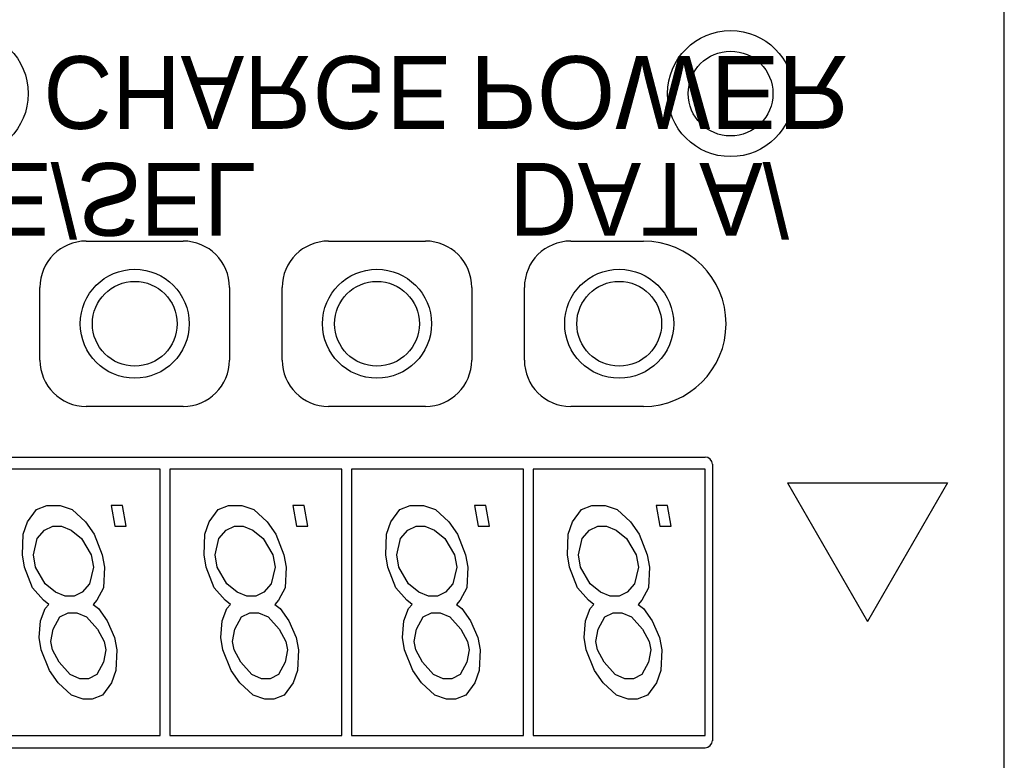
# Model space of a CAD drawing. Extents: x 4 to 2311, y -23 to 1597.
# Tile 13 of 20: x 251 to 271, y 1300 to 1315. Entities that reach past the tile are written whole.
import ezdxf

# ---------------------------------------------------------------- set-up
doc = ezdxf.new("R2010")
doc.units = 0
doc.header["$LTSCALE"] = 7
doc.header["$MEASUREMENT"] = 0
doc.layers.add('001', color=7, linetype='CONTINUOUS')
doc.layers.add('003', color=7, linetype='CONTINUOUS')
doc.styles.get("Standard").update_dxf_attribs({"font": 'Gulim.ttf', "width": 0.8})

msp = doc.modelspace()

# ---------------------------------------------------------------- linework, layer by layer
at = {"layer": '001', "color": 2}
for p, q in [((271.41828, 1289.61454), (271.41828, 1369.61454)), ((271.41828, 1291.11454), (271.41828, 1367.98954)), ((252.46828, 1310.5708), (254.46828, 1310.5708)), ((257.46828, 1310.5708), (259.46828, 1310.5708)), ((262.46828, 1310.5708), (263.96828, 1310.5708)), ((251.51203, 1308.11454), (251.51203, 1309.61454)), ((255.42454, 1309.61454), (255.42454, 1308.11454)), ((256.51203, 1308.11454), (256.51203, 1309.61454)), ((260.42454, 1309.61454), (260.42454, 1308.11454)), ((261.51203, 1308.11454), (261.51203, 1309.61454)), ((254.46828, 1307.15829), (252.46828, 1307.15829)), ((259.46828, 1307.15829), (257.46828, 1307.15829)), ((263.96828, 1307.15829), (262.46828, 1307.15829)), ((246.69082, 1306.11454), (265.24575, 1306.11454)), ((253.99328, 1305.86454), (250.44328, 1305.86454)), ((253.99328, 1300.36454), (253.99328, 1305.86454)), ((254.19328, 1305.86454), (254.19328, 1300.36454)), ((257.74328, 1305.86454), (254.19328, 1305.86454)), ((257.74328, 1300.36454), (257.74328, 1305.86454)), ((257.94328, 1305.86454), (257.94328, 1300.36454)), ((261.49328, 1305.86454), (257.94328, 1305.86454)), ((261.49328, 1300.36454), (261.49328, 1305.86454)), ((261.69328, 1305.86454), (261.69328, 1300.36454)), ((265.24328, 1305.86454), (261.69328, 1305.86454)), ((265.24328, 1300.36454), (265.24328, 1305.86454)), ((265.39328, 1305.96879), (265.39328, 1300.26029)), ((266.94366, 1305.58013), (268.59479, 1302.72029)), ((266.94366, 1305.58013), (270.24592, 1305.58013)), ((270.24592, 1305.58013), (268.59479, 1302.72029)), ((251.44162, 1305.02944), (251.65578, 1305.11454)), ((251.65578, 1305.11454), (251.93078, 1305.11454)), ((251.93078, 1305.11454), (252.17496, 1305.02944)), ((253.21412, 1305.11454), (252.98495, 1305.11454)), ((252.98495, 1305.11454), (253.05998, 1304.68901)), ((253.28915, 1304.68901), (253.21412, 1305.11454)), ((255.19162, 1305.02944), (255.40578, 1305.11454)), ((255.40578, 1305.11454), (255.68078, 1305.11454)), ((255.68078, 1305.11454), (255.92496, 1305.02944)), ((256.96412, 1305.11454), (256.73495, 1305.11454)), ((256.73495, 1305.11454), (256.80998, 1304.68901)), ((257.03915, 1304.68901), (256.96412, 1305.11454)), ((258.94162, 1305.02944), (259.15578, 1305.11454)), ((259.15578, 1305.11454), (259.43078, 1305.11454)), ((259.43078, 1305.11454), (259.67496, 1305.02944)), ((260.71412, 1305.11454), (260.48495, 1305.11454)), ((260.48495, 1305.11454), (260.55998, 1304.68901)), ((260.78915, 1304.68901), (260.71412, 1305.11454)), ((262.69162, 1305.02944), (262.90578, 1305.11454)), ((262.90578, 1305.11454), (263.18078, 1305.11454)), ((263.18078, 1305.11454), (263.42496, 1305.02944)), ((264.46412, 1305.11454), (264.23495, 1305.11454)), ((264.23495, 1305.11454), (264.30998, 1304.68901)), ((264.53915, 1304.68901), (264.46412, 1305.11454)), ((251.25748, 1304.77412), (251.44162, 1305.02944)), ((252.17496, 1305.02944), (252.44914, 1304.77412)), ((255.00748, 1304.77412), (255.19162, 1305.02944)), ((255.92496, 1305.02944), (256.19914, 1304.77412)), ((258.75748, 1304.77412), (258.94162, 1305.02944)), ((259.67496, 1305.02944), (259.94914, 1304.77412)), ((262.50748, 1304.77412), (262.69162, 1305.02944)), ((263.42496, 1305.02944), (263.69914, 1304.77412)), ((251.165, 1304.5188), (251.25748, 1304.77412)), ((251.60832, 1304.6039), (251.77665, 1304.68901)), ((251.77665, 1304.68901), (251.95998, 1304.68901)), ((251.95998, 1304.68901), (252.15832, 1304.6039)), ((252.44914, 1304.77412), (252.63166, 1304.5188)), ((253.05998, 1304.68901), (253.28915, 1304.68901)), ((254.915, 1304.5188), (255.00748, 1304.77412)), ((255.35832, 1304.6039), (255.52665, 1304.68901)), ((255.52665, 1304.68901), (255.70998, 1304.68901)), ((255.70998, 1304.68901), (255.90832, 1304.6039)), ((256.19914, 1304.77412), (256.38166, 1304.5188)), ((256.80998, 1304.68901), (257.03915, 1304.68901)), ((258.665, 1304.5188), (258.75748, 1304.77412)), ((259.10832, 1304.6039), (259.27665, 1304.68901)), ((259.27665, 1304.68901), (259.45998, 1304.68901)), ((259.45998, 1304.68901), (259.65832, 1304.6039)), ((259.94914, 1304.77412), (260.13166, 1304.5188)), ((260.55998, 1304.68901), (260.78915, 1304.68901)), ((262.415, 1304.5188), (262.50748, 1304.77412)), ((262.85832, 1304.6039), (263.02665, 1304.68901)), ((263.02665, 1304.68901), (263.20998, 1304.68901)), ((263.20998, 1304.68901), (263.40832, 1304.6039)), ((263.69914, 1304.77412), (263.88166, 1304.5188)), ((264.30998, 1304.68901), (264.53915, 1304.68901)), ((251.14836, 1304.09326), (251.165, 1304.5188)), ((251.455, 1304.43369), (251.60832, 1304.6039)), ((252.15832, 1304.6039), (252.37167, 1304.43369)), ((252.63166, 1304.5188), (252.79836, 1304.09326)), ((254.89836, 1304.09326), (254.915, 1304.5188)), ((255.205, 1304.43369), (255.35832, 1304.6039)), ((255.90832, 1304.6039), (256.12167, 1304.43369)), ((256.38166, 1304.5188), (256.54836, 1304.09326)), ((258.64836, 1304.09326), (258.665, 1304.5188)), ((258.955, 1304.43369), (259.10832, 1304.6039)), ((259.65832, 1304.6039), (259.87167, 1304.43369)), ((260.13166, 1304.5188), (260.29836, 1304.09326)), ((262.39836, 1304.09326), (262.415, 1304.5188)), ((262.705, 1304.43369), (262.85832, 1304.6039)), ((263.40832, 1304.6039), (263.62167, 1304.43369)), ((263.88166, 1304.5188), (264.04836, 1304.09326)), ((251.37753, 1304.09326), (251.455, 1304.43369)), ((252.37167, 1304.43369), (252.5692, 1304.09326)), ((255.12753, 1304.09326), (255.205, 1304.43369)), ((256.12167, 1304.43369), (256.3192, 1304.09326)), ((258.87753, 1304.09326), (258.955, 1304.43369)), ((259.87167, 1304.43369), (260.0692, 1304.09326)), ((262.62753, 1304.09326), (262.705, 1304.43369)), ((263.62167, 1304.43369), (263.8192, 1304.09326)), ((251.19338, 1303.83795), (251.14836, 1304.09326)), ((251.42255, 1303.83795), (251.37753, 1304.09326)), ((252.5692, 1304.09326), (252.61422, 1303.83795)), ((252.79836, 1304.09326), (252.84338, 1303.83795)), ((254.94338, 1303.83795), (254.89836, 1304.09326)), ((255.17255, 1303.83795), (255.12753, 1304.09326)), ((256.3192, 1304.09326), (256.36422, 1303.83795)), ((256.54836, 1304.09326), (256.59338, 1303.83795)), ((258.69338, 1303.83795), (258.64836, 1304.09326)), ((258.92255, 1303.83795), (258.87753, 1304.09326)), ((260.0692, 1304.09326), (260.11422, 1303.83795)), ((260.29836, 1304.09326), (260.34338, 1303.83795)), ((262.44338, 1303.83795), (262.39836, 1304.09326)), ((262.67255, 1303.83795), (262.62753, 1304.09326)), ((263.8192, 1304.09326), (263.86422, 1303.83795)), ((264.04836, 1304.09326), (264.09338, 1303.83795)), ((251.36008, 1303.41241), (251.19338, 1303.83795)), ((251.62008, 1303.49752), (251.42255, 1303.83795)), ((252.61422, 1303.83795), (252.53674, 1303.49752)), ((252.84338, 1303.83795), (252.82675, 1303.41241)), ((255.11008, 1303.41241), (254.94338, 1303.83795)), ((255.37008, 1303.49752), (255.17255, 1303.83795)), ((256.36422, 1303.83795), (256.28674, 1303.49752)), ((256.59338, 1303.83795), (256.57675, 1303.41241)), ((258.86008, 1303.41241), (258.69338, 1303.83795)), ((259.12008, 1303.49752), (258.92255, 1303.83795)), ((260.11422, 1303.83795), (260.03674, 1303.49752)), ((260.34338, 1303.83795), (260.32675, 1303.41241)), ((262.61008, 1303.41241), (262.44338, 1303.83795)), ((262.87008, 1303.49752), (262.67255, 1303.83795)), ((263.86422, 1303.83795), (263.78674, 1303.49752)), ((264.09338, 1303.83795), (264.07675, 1303.41241)), ((251.83342, 1303.32731), (251.62008, 1303.49752)), ((252.53674, 1303.49752), (252.38342, 1303.32731)), ((255.58342, 1303.32731), (255.37008, 1303.49752)), ((256.28674, 1303.49752), (256.13342, 1303.32731)), ((259.33342, 1303.32731), (259.12008, 1303.49752)), ((260.03674, 1303.49752), (259.88342, 1303.32731)), ((263.08342, 1303.32731), (262.87008, 1303.49752)), ((263.78674, 1303.49752), (263.63342, 1303.32731)), ((251.58843, 1303.15709), (251.36008, 1303.41241)), ((252.03176, 1303.2422), (251.83342, 1303.32731)), ((252.2151, 1303.2422), (252.03176, 1303.2422)), ((252.38342, 1303.32731), (252.2151, 1303.2422)), ((252.82675, 1303.41241), (252.68843, 1303.15709)), ((255.33843, 1303.15709), (255.11008, 1303.41241)), ((255.78176, 1303.2422), (255.58342, 1303.32731)), ((255.9651, 1303.2422), (255.78176, 1303.2422)), ((256.13342, 1303.32731), (255.9651, 1303.2422)), ((256.57675, 1303.41241), (256.43843, 1303.15709)), ((259.08843, 1303.15709), (258.86008, 1303.41241)), ((259.53176, 1303.2422), (259.33342, 1303.32731)), ((259.7151, 1303.2422), (259.53176, 1303.2422)), ((259.88342, 1303.32731), (259.7151, 1303.2422)), ((260.32675, 1303.41241), (260.18843, 1303.15709)), ((262.83843, 1303.15709), (262.61008, 1303.41241)), ((263.28176, 1303.2422), (263.08342, 1303.32731)), ((263.4651, 1303.2422), (263.28176, 1303.2422)), ((263.63342, 1303.32731), (263.4651, 1303.2422)), ((264.07675, 1303.41241), (263.93843, 1303.15709)), ((251.69511, 1303.07199), (251.58843, 1303.15709)), ((251.61845, 1302.98688), (251.69511, 1303.07199)), ((252.68843, 1303.15709), (252.61177, 1303.07199)), ((252.61177, 1303.07199), (252.71845, 1302.98688)), ((255.44511, 1303.07199), (255.33843, 1303.15709)), ((255.36845, 1302.98688), (255.44511, 1303.07199)), ((256.43843, 1303.15709), (256.36177, 1303.07199)), ((256.36177, 1303.07199), (256.46845, 1302.98688)), ((259.19511, 1303.07199), (259.08843, 1303.15709)), ((259.11845, 1302.98688), (259.19511, 1303.07199)), ((260.18843, 1303.15709), (260.11177, 1303.07199)), ((260.11177, 1303.07199), (260.21845, 1302.98688)), ((262.94511, 1303.07199), (262.83843, 1303.15709)), ((262.86845, 1302.98688), (262.94511, 1303.07199)), ((263.93843, 1303.15709), (263.86177, 1303.07199)), ((263.86177, 1303.07199), (263.96845, 1302.98688)), ((251.52597, 1302.73156), (251.61845, 1302.98688)), ((251.78515, 1302.56135), (251.92346, 1302.81667)), ((251.92346, 1302.81667), (252.09179, 1302.90178)), ((252.09179, 1302.90178), (252.27512, 1302.90178)), ((252.27512, 1302.90178), (252.47346, 1302.81667)), ((252.47346, 1302.81667), (252.70181, 1302.56135)), ((252.71845, 1302.98688), (252.90097, 1302.73156)), ((255.27597, 1302.73156), (255.36845, 1302.98688)), ((255.53515, 1302.56135), (255.67346, 1302.81667)), ((255.67346, 1302.81667), (255.84179, 1302.90178)), ((255.84179, 1302.90178), (256.02512, 1302.90178)), ((256.02512, 1302.90178), (256.22346, 1302.81667)), ((256.22346, 1302.81667), (256.45181, 1302.56135)), ((256.46845, 1302.98688), (256.65097, 1302.73156)), ((259.02597, 1302.73156), (259.11845, 1302.98688)), ((259.28515, 1302.56135), (259.42346, 1302.81667)), ((259.42346, 1302.81667), (259.59179, 1302.90178)), ((259.59179, 1302.90178), (259.77512, 1302.90178)), ((259.77512, 1302.90178), (259.97346, 1302.81667)), ((259.97346, 1302.81667), (260.20181, 1302.56135)), ((260.21845, 1302.98688), (260.40097, 1302.73156)), ((262.77597, 1302.73156), (262.86845, 1302.98688)), ((263.03515, 1302.56135), (263.17346, 1302.81667)), ((263.17346, 1302.81667), (263.34179, 1302.90178)), ((263.34179, 1302.90178), (263.52512, 1302.90178)), ((263.52512, 1302.90178), (263.72346, 1302.81667)), ((263.72346, 1302.81667), (263.95181, 1302.56135)), ((263.96845, 1302.98688), (264.15097, 1302.73156)), ((251.49433, 1302.39114), (251.52597, 1302.73156)), ((252.90097, 1302.73156), (253.05266, 1302.39114)), ((255.24433, 1302.39114), (255.27597, 1302.73156)), ((256.65097, 1302.73156), (256.80266, 1302.39114)), ((258.99433, 1302.39114), (259.02597, 1302.73156)), ((260.40097, 1302.73156), (260.55266, 1302.39114)), ((262.74433, 1302.39114), (262.77597, 1302.73156)), ((264.15097, 1302.73156), (264.30266, 1302.39114)), ((251.7385, 1302.30603), (251.78515, 1302.56135)), ((252.70181, 1302.56135), (252.8385, 1302.30603)), ((255.4885, 1302.30603), (255.53515, 1302.56135)), ((256.45181, 1302.56135), (256.5885, 1302.30603)), ((259.2385, 1302.30603), (259.28515, 1302.56135)), ((260.20181, 1302.56135), (260.3385, 1302.30603)), ((262.9885, 1302.30603), (263.03515, 1302.56135)), ((263.95181, 1302.56135), (264.0885, 1302.30603)), ((251.53935, 1302.13582), (251.49433, 1302.39114)), ((251.76851, 1302.13582), (251.7385, 1302.30603)), ((252.8385, 1302.30603), (252.86851, 1302.13582)), ((253.05266, 1302.39114), (253.09768, 1302.13582)), ((255.28935, 1302.13582), (255.24433, 1302.39114)), ((255.51851, 1302.13582), (255.4885, 1302.30603)), ((256.5885, 1302.30603), (256.61851, 1302.13582)), ((256.80266, 1302.39114), (256.84768, 1302.13582)), ((259.03935, 1302.13582), (258.99433, 1302.39114)), ((259.26851, 1302.13582), (259.2385, 1302.30603)), ((260.3385, 1302.30603), (260.36851, 1302.13582)), ((260.55266, 1302.39114), (260.59768, 1302.13582)), ((262.78935, 1302.13582), (262.74433, 1302.39114)), ((263.01851, 1302.13582), (262.9885, 1302.30603)), ((264.0885, 1302.30603), (264.11851, 1302.13582)), ((264.30266, 1302.39114), (264.34768, 1302.13582)), ((251.70605, 1301.71029), (251.53935, 1302.13582)), ((251.9052, 1301.8805), (251.76851, 1302.13582)), ((252.86851, 1302.13582), (252.82187, 1301.8805)), ((253.09768, 1302.13582), (253.08105, 1301.71029)), ((255.45605, 1301.71029), (255.28935, 1302.13582)), ((255.6552, 1301.8805), (255.51851, 1302.13582)), ((256.61851, 1302.13582), (256.57187, 1301.8805)), ((256.84768, 1302.13582), (256.83105, 1301.71029)), ((259.20605, 1301.71029), (259.03935, 1302.13582)), ((259.4052, 1301.8805), (259.26851, 1302.13582)), ((260.36851, 1302.13582), (260.32187, 1301.8805)), ((260.59768, 1302.13582), (260.58105, 1301.71029)), ((262.95605, 1301.71029), (262.78935, 1302.13582)), ((263.1552, 1301.8805), (263.01851, 1302.13582)), ((264.11851, 1302.13582), (264.07187, 1301.8805)), ((264.34768, 1302.13582), (264.33105, 1301.71029)), ((252.13355, 1301.62518), (251.9052, 1301.8805)), ((252.82187, 1301.8805), (252.68355, 1301.62518)), ((255.88355, 1301.62518), (255.6552, 1301.8805)), ((256.57187, 1301.8805), (256.43355, 1301.62518)), ((259.63355, 1301.62518), (259.4052, 1301.8805)), ((260.32187, 1301.8805), (260.18355, 1301.62518)), ((263.38355, 1301.62518), (263.1552, 1301.8805)), ((264.07187, 1301.8805), (263.93355, 1301.62518)), ((251.88857, 1301.45497), (251.70605, 1301.71029)), ((252.33189, 1301.54007), (252.13355, 1301.62518)), ((252.68355, 1301.62518), (252.51523, 1301.54007)), ((253.08105, 1301.71029), (252.98857, 1301.45497)), ((255.63857, 1301.45497), (255.45605, 1301.71029)), ((256.08189, 1301.54007), (255.88355, 1301.62518)), ((256.43355, 1301.62518), (256.26523, 1301.54007)), ((256.83105, 1301.71029), (256.73857, 1301.45497)), ((259.38857, 1301.45497), (259.20605, 1301.71029)), ((259.83189, 1301.54007), (259.63355, 1301.62518)), ((260.18355, 1301.62518), (260.01523, 1301.54007)), ((260.58105, 1301.71029), (260.48857, 1301.45497)), ((263.13857, 1301.45497), (262.95605, 1301.71029)), ((263.58189, 1301.54007), (263.38355, 1301.62518)), ((263.93355, 1301.62518), (263.76523, 1301.54007)), ((264.33105, 1301.71029), (264.23857, 1301.45497)), ((252.16275, 1301.19965), (251.88857, 1301.45497)), ((252.51523, 1301.54007), (252.33189, 1301.54007)), ((252.98857, 1301.45497), (252.80442, 1301.19965)), ((255.91275, 1301.19965), (255.63857, 1301.45497)), ((256.26523, 1301.54007), (256.08189, 1301.54007)), ((256.73857, 1301.45497), (256.55442, 1301.19965)), ((259.66275, 1301.19965), (259.38857, 1301.45497)), ((260.01523, 1301.54007), (259.83189, 1301.54007)), ((260.48857, 1301.45497), (260.30442, 1301.19965)), ((263.41275, 1301.19965), (263.13857, 1301.45497)), ((263.76523, 1301.54007), (263.58189, 1301.54007)), ((264.23857, 1301.45497), (264.05442, 1301.19965)), ((252.40693, 1301.11454), (252.16275, 1301.19965)), ((252.80442, 1301.19965), (252.59026, 1301.11454)), ((256.15693, 1301.11454), (255.91275, 1301.19965)), ((256.55442, 1301.19965), (256.34026, 1301.11454)), ((259.90693, 1301.11454), (259.66275, 1301.19965)), ((260.30442, 1301.19965), (260.09026, 1301.11454)), ((263.65693, 1301.11454), (263.41275, 1301.19965)), ((264.05442, 1301.19965), (263.84026, 1301.11454)), ((252.59026, 1301.11454), (252.40693, 1301.11454)), ((256.34026, 1301.11454), (256.15693, 1301.11454)), ((260.09026, 1301.11454), (259.90693, 1301.11454)), ((263.84026, 1301.11454), (263.65693, 1301.11454)), ((250.44328, 1300.36454), (253.99328, 1300.36454)), ((254.19328, 1300.36454), (257.74328, 1300.36454)), ((257.94328, 1300.36454), (261.49328, 1300.36454)), ((261.69328, 1300.36454), (265.24328, 1300.36454)), ((246.69082, 1300.11454), (265.24575, 1300.11454))]:
    msp.add_line(p, q, dxfattribs=at)
for points in [[(265.39328, 1305.96475), (265.38163, 1306.02168), (265.34912, 1306.0702), (265.30061, 1306.10285), (265.24349, 1306.11454)], [(265.24349, 1300.11454), (265.30061, 1300.12624), (265.34912, 1300.15889), (265.38163, 1300.2074), (265.39328, 1300.26434)]]:
    msp.add_lwpolyline(points, dxfattribs=at)
for centre, radius in [((249.96828, 1313.61454), 1.30133), ((265.76828, 1313.61454), 1.30133), ((265.76828, 1313.61454), 0.875), ((253.46828, 1308.86454), 1.125), ((258.46828, 1308.86454), 1.125), ((263.46828, 1308.86454), 1.125), ((253.46828, 1308.86454), 0.875), ((258.46828, 1308.86454), 0.875), ((263.46828, 1308.86454), 0.875)]:
    msp.add_circle(centre, radius, dxfattribs=at)
for centre, radius, start, end in [((252.46828, 1309.61454), 0.95626, 90, 180), ((254.46828, 1309.61454), 0.95626, 0, 90), ((257.46828, 1309.61454), 0.95626, 90, 180), ((259.46828, 1309.61454), 0.95626, 0, 90), ((262.46828, 1309.61454), 0.95626, 90, 180), ((263.96828, 1308.86454), 1.70626, 270, 90), ((252.46828, 1308.11454), 0.95626, 180, 270), ((254.46828, 1308.11454), 0.95626, 270, 0), ((257.46828, 1308.11454), 0.95626, 180, 270), ((259.46828, 1308.11454), 0.95626, 270, 0), ((262.46828, 1308.11454), 0.95626, 180, 270)]:
    msp.add_arc(centre, radius, start, end, dxfattribs=at)

# ---------------------------------------------------------------- texts
at = {"layer": '003', "text_generation_flag": 2}
for s, p in [('CHARGE', (251.58293, 1314.38716)), ('MODE/SEL', (245.8455, 1312.18243)), ('DATA/', (261.1955, 1312.18243))]:
    msp.add_text(s, height=1.5, rotation=180, dxfattribs=at).set_placement(p)
at = {"layer": '003', "text_generation_flag": 2, "width": 1.06}
msp.add_text('POWER', height=1.5, rotation=180, dxfattribs=at).set_placement((260.38293, 1314.38716))

doc.saveas('drawing.dxf')
